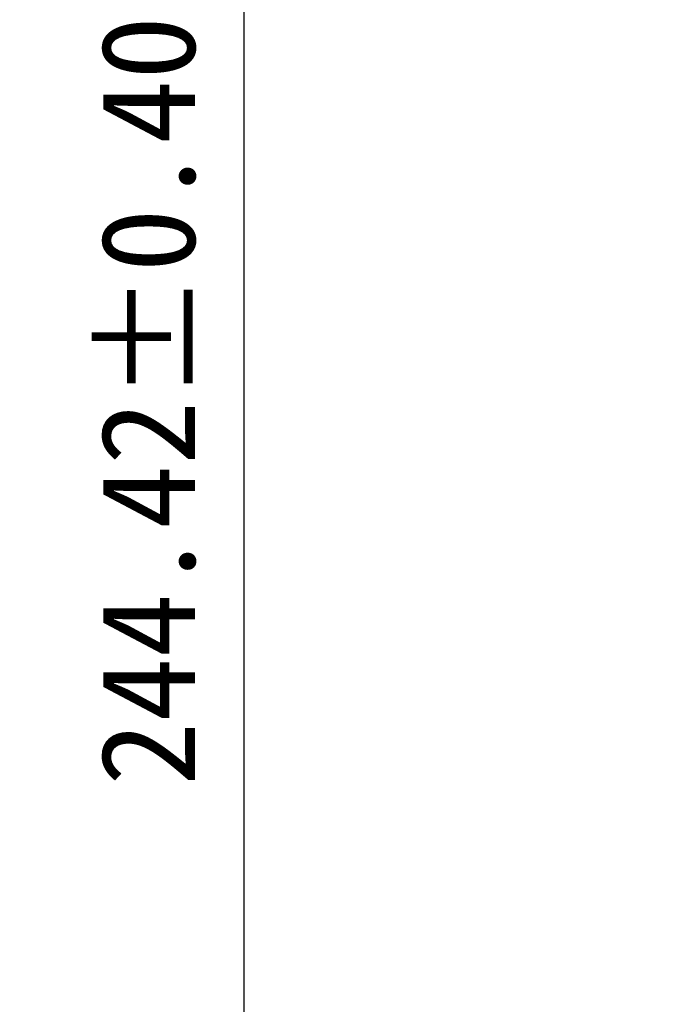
# Model space of a CAD drawing. Header units: millimetres. Extents: x -257 to 878, y 386 to 760.
# Tile 10 of 39: x 390 to 445, y 477 to 560. Entities that reach past the tile are written whole.
import ezdxf

# ---------------------------------------------------------------- set-up
doc = ezdxf.new("R2010")
doc.units = ezdxf.units.MM
doc.header["$LTSCALE"] = 30.734
doc.header["$PDMODE"] = 3
doc.header["$PDSIZE"] = 0.3125
doc.layers.get('Defpoints').update_dxf_attribs({"linetype": 'CONTINUOUS'})
doc.layers.add('Dim', color=6, linetype='CONTINUOUS', lineweight=13)
doc.styles.add('宋体', font='txt')
doc.dimstyles.new('12', dxfattribs={"dimtxt": 8, "dimasz": 6, "dimexe": 3, "dimexo": 3, "dimgap": 2, "dimtad": 1, "dimrnd": 0.01, "dimzin": 1, "dimdsep": 46, "dimtxsty": '宋体', "dimcen": 2.5, "dimclrd": 256, "dimclre": 256, "dimclrt": 256, "dimazin": 0, "dimtfac": 1, "dimtmove": 0, "dimatfit": 1, "dimfxl": 1, "dimarcsym": 0})

# ---------------------------------------------------------------- blocks, each defined once
blk = doc.blocks.new('*D169')
at = {"layer": 'Defpoints', "color": 0}
for p in [(453.149, 671.667), (409.171, 427.247), (453.149, 427.247)]:
    blk.add_point(p, dxfattribs=at)
at = {"layer": 'Dim', "lineweight": -2}
for p, q in [((450.149, 671.667), (406.171, 671.667)), ((409.171, 665.667), (409.171, 433.247)), ((450.149, 427.247), (406.171, 427.247))]:
    blk.add_line(p, q, dxfattribs=at)
at = {"layer": 'Dim'}
for points in [[(410.171, 665.667), (408.171, 665.667), (409.171, 671.667)], [(408.171, 433.247), (410.171, 433.247), (409.171, 427.247)]]:
    blk.add_solid(points, dxfattribs=at)
at = {"layer": 'Dim', "insert": (402.076, 549.457), "char_height": 8, "attachment_point": 5, "rotation": 90, "style": '宋体'}
blk.add_mtext('244.42%%p0.40(LCM OD)', dxfattribs=at)

msp = doc.modelspace()

# ---------------------------------------------------------------- dimensions: what is measured, and where the dimension line sits
at = {"layer": 'Dim'}
dim = msp.add_linear_dim(base=(409.171, 427.247), p1=(453.149, 671.667), p2=(453.149, 427.247), angle=90, text='<>%%p0.40(LCM OD)', dimstyle='12', dxfattribs=at)
dim.commit()
dim.dimension.update_dxf_attribs({"geometry": '*D169', "text_midpoint": (409.171, 549.457), "dimtype": 160})

doc.saveas('drawing.dxf')
